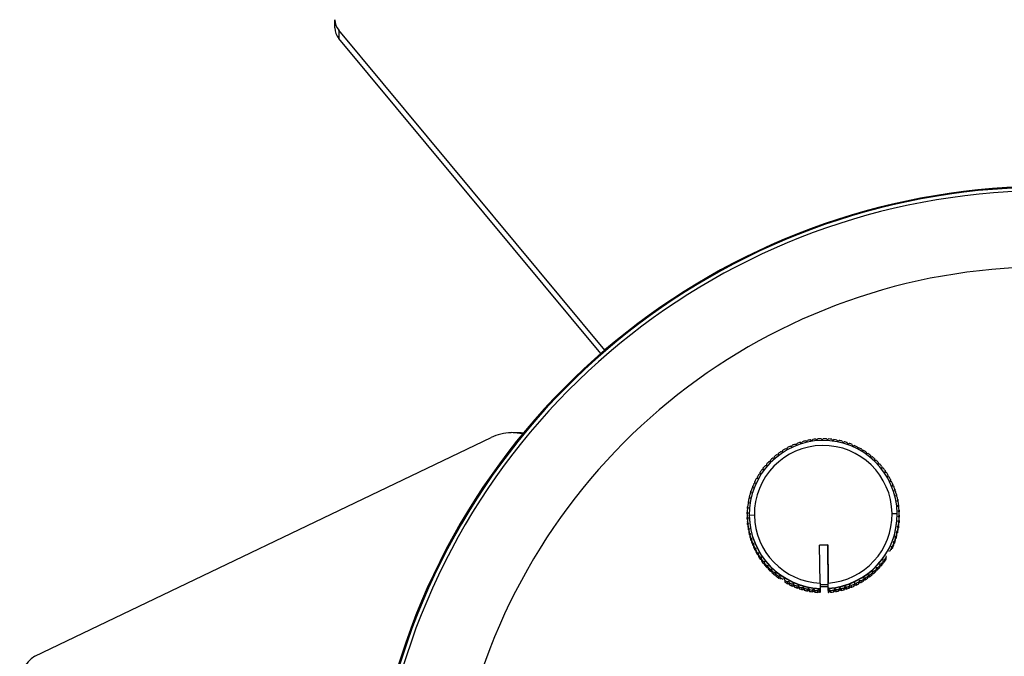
# Model space of a CAD drawing. Header units: millimetres. Extents: x -134 to 67, y -319 to 41.
# Tile 5 of 8: x -134 to -37, y -192 to -130. Entities that reach past the tile are written whole.
import ezdxf

# ---------------------------------------------------------------- set-up
doc = ezdxf.new("R2010")
doc.units = ezdxf.units.MM

msp = doc.modelspace()

# ---------------------------------------------------------------- linework, layer by layer
at = {"color": 7, "linetype": 'Continuous', "lineweight": 25}
for p, q in [((-103.075, -130.707), (-103.073, -129.911)), ((-102.674, -130.948), (-102.676, -131.744)), ((-76.612, -162.288), (-102.674, -130.948)), ((-76.998, -162.622), (-102.676, -131.744)), ((-84.652, -170.495), (-85.79, -170.373)), ((-84.802, -170.394), (-85.58, -170.374)), ((-84.802, -170.394), (-84.578, -170.405)), ((-132.468, -192.285), (-87.758, -170.854)), ((-58.423, -171.7), (-58.284, -171.751)), ((-58.284, -171.751), (-58.233, -171.613)), ((-57.947, -171.492), (-57.812, -171.553)), ((-57.812, -171.553), (-57.751, -171.418)), ((-57.457, -171.318), (-57.326, -171.388)), ((-57.326, -171.388), (-57.257, -171.258)), ((-56.956, -171.178), (-56.831, -171.257)), ((-56.831, -171.257), (-56.752, -171.132)), ((-56.446, -171.074), (-56.327, -171.161)), ((-56.327, -171.161), (-56.24, -171.042)), ((-55.931, -171.005), (-55.818, -171.101)), ((-55.818, -171.101), (-55.723, -170.988)), ((-55.412, -170.973), (-55.306, -171.076)), ((-55.306, -171.076), (-55.203, -170.97)), ((-54.892, -170.977), (-54.793, -171.087)), ((-54.793, -171.087), (-54.683, -170.988)), ((-54.373, -171.017), (-54.283, -171.134)), ((-54.283, -171.134), (-54.166, -171.043)), ((-53.859, -171.093), (-53.777, -171.216)), ((-53.777, -171.216), (-53.654, -171.134)), ((-53.351, -171.205), (-53.278, -171.333)), ((-53.278, -171.333), (-53.15, -171.26)), ((-52.852, -171.352), (-52.788, -171.485)), ((-52.788, -171.485), (-52.655, -171.42)), ((-52.365, -171.533), (-52.31, -171.67)), ((-52.31, -171.67), (-52.173, -171.615)), ((-51.892, -171.748), (-51.846, -171.889)), ((-60.003, -172.858), (-59.992, -172.711)), ((-59.75, -172.516), (-59.604, -172.537)), ((-59.604, -172.537), (-59.583, -172.391)), ((-59.327, -172.213), (-59.183, -172.245)), ((-59.183, -172.245), (-59.151, -172.1)), ((-58.884, -171.941), (-58.742, -171.982)), ((-58.742, -171.982), (-58.701, -171.84)), ((-51.846, -171.889), (-51.706, -171.843)), ((-51.434, -171.995), (-51.399, -172.139)), ((-51.399, -172.139), (-51.256, -172.104)), ((-50.995, -172.274), (-50.97, -172.42)), ((-50.97, -172.42), (-50.825, -172.394)), ((-50.577, -172.583), (-50.562, -172.73)), ((-60.878, -173.589), (-60.731, -173.579)), ((-60.741, -173.58), (-60.74, -173.432)), ((-60.731, -173.579), (-60.74, -173.432)), ((-60.527, -173.205), (-60.38, -173.206)), ((-60.38, -173.206), (-60.379, -173.058)), ((-60.151, -172.847), (-60.003, -172.858)), ((-50.562, -172.73), (-50.415, -172.715)), ((-50.181, -172.92), (-50.176, -173.067)), ((-50.176, -173.067), (-50.029, -173.063)), ((-49.809, -173.283), (-49.815, -173.431)), ((-49.815, -173.431), (-49.668, -173.437)), ((-49.809, -173.283), (-49.81, -173.431)), ((-49.464, -173.672), (-49.48, -173.819)), ((-49.464, -173.672), (-49.465, -173.821)), ((-61.495, -174.425), (-61.35, -174.395)), ((-61.35, -174.395), (-61.381, -174.251)), ((-61.381, -174.402), (-61.381, -174.251)), ((-61.201, -173.996), (-61.055, -173.977)), ((-61.055, -173.977), (-61.075, -173.83)), ((-61.075, -173.979), (-61.075, -173.83)), ((-49.48, -173.819), (-49.333, -173.835)), ((-49.147, -174.084), (-49.173, -174.23)), ((-49.173, -174.23), (-49.028, -174.256)), ((-49.147, -174.084), (-49.148, -174.234)), ((-48.86, -174.517), (-48.896, -174.661)), ((-48.86, -174.517), (-48.86, -174.67)), ((-61.99, -175.339), (-61.851, -175.289)), ((-61.851, -175.289), (-61.901, -175.15)), ((-61.901, -175.307), (-61.901, -175.15)), ((-61.758, -174.874), (-61.616, -174.833)), ((-61.657, -174.845), (-61.656, -174.691)), ((-61.616, -174.833), (-61.656, -174.691)), ((-48.896, -174.661), (-48.753, -174.697)), ((-48.603, -174.97), (-48.649, -175.11)), ((-48.649, -175.11), (-48.509, -175.156)), ((-48.603, -174.97), (-48.603, -175.125)), ((-48.378, -175.438), (-48.434, -175.575)), ((-48.434, -175.575), (-48.297, -175.631)), ((-48.378, -175.438), (-48.379, -175.598)), ((-62.352, -176.313), (-62.222, -176.244)), ((-62.291, -176.281), (-62.29, -176.114)), ((-62.222, -176.244), (-62.29, -176.114)), ((-62.188, -175.82), (-62.053, -175.76)), ((-62.113, -175.787), (-62.112, -175.625)), ((-62.053, -175.76), (-62.112, -175.625)), ((-48.187, -175.922), (-48.252, -176.054)), ((-48.252, -176.054), (-48.12, -176.12)), ((-48.187, -175.922), (-48.187, -176.086)), ((-48.03, -176.417), (-48.104, -176.545)), ((-48.104, -176.545), (-47.977, -176.619)), ((-48.03, -176.417), (-48.03, -176.588)), ((-62.576, -177.328), (-62.456, -177.241)), ((-62.543, -177.301), (-62.542, -177.122)), ((-62.456, -177.241), (-62.542, -177.122)), ((-62.482, -176.817), (-62.356, -176.739)), ((-62.356, -176.739), (-62.434, -176.613)), ((-62.434, -176.787), (-62.434, -176.613)), ((-47.908, -176.923), (-47.991, -177.045)), ((-47.991, -177.045), (-47.869, -177.128)), ((-47.821, -177.435), (-47.913, -177.551)), ((-47.908, -176.923), (-47.908, -177.101)), ((-47.821, -177.435), (-47.822, -177.615)), ((-62.656, -178.364), (-62.549, -178.262)), ((-62.656, -178.364), (-62.656, -178.543)), ((-62.652, -178.335), (-62.651, -178.155)), ((-62.652, -178.335), (-62.639, -178.348)), ((-62.549, -178.262), (-62.651, -178.155)), ((-62.634, -177.844), (-62.52, -177.75)), ((-62.52, -177.75), (-62.615, -177.636)), ((-62.615, -177.816), (-62.615, -177.636)), ((-62.615, -177.816), (-62.609, -177.824)), ((-62.456, -178.369), (-62.456, -178.399)), ((-61.955, -178.468), (-62.455, -178.486)), ((-62.455, -178.517), (-62.455, -178.486)), ((-48.457, -178.284), (-47.957, -178.289)), ((-47.956, -178.437), (-47.956, -178.407)), ((-47.913, -177.551), (-47.797, -177.643)), ((-47.771, -177.953), (-47.87, -178.062)), ((-47.87, -178.062), (-47.761, -178.161)), ((-47.756, -178.472), (-47.863, -178.575)), ((-47.826, -177.62), (-47.822, -177.615)), ((-47.781, -178.143), (-47.771, -178.132)), ((-47.771, -177.953), (-47.771, -178.132)), ((-47.756, -178.472), (-47.757, -178.652)), ((-62.542, -178.774), (-62.652, -178.675)), ((-62.652, -178.854), (-62.652, -178.675)), ((-62.652, -178.854), (-62.632, -178.873)), ((-62.642, -178.883), (-62.542, -178.774)), ((-62.642, -178.883), (-62.642, -179.063)), ((-62.5, -179.285), (-62.616, -179.193)), ((-62.616, -179.373), (-62.616, -179.193)), ((-62.616, -179.373), (-62.587, -179.396)), ((-62.591, -179.401), (-62.5, -179.285)), ((-62.591, -179.401), (-62.591, -179.58)), ((-47.778, -178.992), (-47.892, -179.086)), ((-47.892, -179.086), (-47.797, -179.2)), ((-47.863, -178.575), (-47.761, -178.681)), ((-47.803, -179.192), (-47.779, -179.171)), ((-47.798, -179.379), (-47.797, -179.2)), ((-47.778, -178.992), (-47.779, -179.171)), ((-47.773, -178.668), (-47.757, -178.652)), ((-47.761, -178.861), (-47.761, -178.681)), ((-62.544, -179.888), (-62.543, -179.708)), ((-62.544, -179.888), (-62.506, -179.914)), ((-62.421, -179.791), (-62.543, -179.708)), ((-62.504, -179.913), (-62.505, -180.093)), ((-62.504, -179.913), (-62.421, -179.791)), ((-62.308, -180.291), (-62.436, -180.217)), ((-62.436, -180.396), (-62.436, -180.217)), ((-62.436, -180.396), (-62.382, -180.429)), ((-62.382, -180.419), (-62.383, -180.598)), ((-62.382, -180.419), (-62.308, -180.291)), ((-47.93, -180.02), (-48.056, -180.097)), ((-48.056, -180.097), (-47.978, -180.223)), ((-47.979, -180.403), (-47.978, -180.223)), ((-47.978, -180.23), (-47.931, -180.199)), ((-47.836, -179.508), (-47.956, -179.595)), ((-47.956, -179.595), (-47.87, -179.715)), ((-47.93, -180.02), (-47.931, -180.199)), ((-47.871, -179.714), (-47.837, -179.688)), ((-47.87, -179.894), (-47.87, -179.715)), ((-47.836, -179.508), (-47.837, -179.688)), ((-62.293, -180.896), (-62.292, -180.717)), ((-62.293, -180.896), (-62.225, -180.931)), ((-62.16, -180.782), (-62.292, -180.717)), ((-62.225, -180.914), (-62.226, -181.094)), ((-62.225, -180.914), (-62.16, -180.782)), ((-61.978, -181.261), (-62.115, -181.205)), ((-62.115, -181.385), (-62.115, -181.205)), ((-62.034, -181.398), (-61.978, -181.261)), ((-55.565, -181.38), (-54.765, -181.37)), ((-54.765, -181.373), (-55.565, -181.384)), ((-55.514, -185.117), (-55.565, -181.38)), ((-54.765, -181.37), (-54.714, -185.106)), ((-54.765, -181.373), (-54.765, -181.37)), ((-54.712, -185.26), (-54.765, -181.373)), ((-48.224, -181.016), (-48.359, -181.076)), ((-48.359, -181.076), (-48.3, -181.211)), ((-48.3, -181.391), (-48.3, -181.211)), ((-48.224, -181.016), (-48.225, -181.196)), ((-48.06, -180.523), (-48.191, -180.592)), ((-48.191, -180.592), (-48.122, -180.723)), ((-48.122, -180.902), (-48.122, -180.723)), ((-48.06, -180.523), (-48.06, -180.703)), ((-62.034, -181.398), (-62.034, -181.577)), ((-61.904, -181.86), (-61.903, -181.68)), ((-61.763, -181.726), (-61.903, -181.68)), ((-61.809, -181.867), (-61.81, -182.046)), ((-61.809, -181.867), (-61.763, -181.726)), ((-61.516, -182.176), (-61.66, -182.139)), ((-61.66, -182.319), (-61.66, -182.139)), ((-61.553, -182.319), (-61.516, -182.176)), ((-61.553, -182.319), (-61.553, -182.498)), ((-48.654, -181.963), (-48.796, -182.003)), ((-48.422, -181.497), (-48.561, -181.547)), ((-48.561, -181.547), (-48.511, -181.686)), ((-48.512, -181.866), (-48.511, -181.686)), ((-48.422, -181.497), (-48.423, -181.677)), ((-61.385, -182.76), (-61.384, -182.58)), ((-61.239, -182.607), (-61.384, -182.58)), ((-61.265, -182.752), (-61.239, -182.607)), ((-61.265, -182.752), (-61.265, -182.931)), ((-60.932, -183.017), (-61.079, -183.001)), ((-61.079, -183.181), (-61.079, -183.001)), ((-60.948, -183.164), (-60.932, -183.017)), ((-60.948, -183.164), (-60.948, -183.343)), ((-49.534, -183.247), (-49.682, -183.257)), ((-49.682, -183.257), (-49.672, -183.404)), ((-49.534, -183.247), (-49.535, -183.427)), ((-49.211, -182.84), (-49.357, -182.86)), ((-49.357, -182.86), (-49.337, -183.006)), ((-49.338, -183.186), (-49.337, -183.006)), ((-49.211, -182.84), (-49.211, -183.019)), ((-49.062, -182.441), (-49.032, -182.586)), ((-49.032, -182.765), (-49.032, -182.586)), ((-60.597, -183.405), (-60.745, -183.399)), ((-60.745, -183.579), (-60.745, -183.399)), ((-60.603, -183.553), (-60.597, -183.405)), ((-60.603, -183.553), (-60.603, -183.732)), ((-60.236, -183.769), (-60.384, -183.774)), ((-60.384, -183.953), (-60.384, -183.774)), ((-60.231, -183.917), (-60.236, -183.769)), ((-60.236, -183.769), (-60.236, -183.951)), ((-60.231, -183.917), (-60.232, -184.096)), ((-59.998, -184.301), (-59.997, -184.122)), ((-59.85, -184.107), (-59.997, -184.122)), ((-59.85, -184.107), (-59.851, -184.289)), ((-59.835, -184.254), (-59.85, -184.107)), ((-59.835, -184.254), (-59.836, -184.433)), ((-50.409, -183.978), (-50.42, -184.126)), ((-50.42, -184.305), (-50.42, -184.126)), ((-50.262, -183.989), (-50.409, -183.978)), ((-50.409, -183.978), (-50.409, -184.16)), ((-50.262, -183.989), (-50.262, -184.169)), ((-50.034, -183.958), (-50.033, -183.778)), ((-49.885, -183.631), (-50.033, -183.63)), ((-50.033, -183.63), (-50.033, -183.778)), ((-50.033, -183.63), (-50.033, -183.812)), ((-49.885, -183.631), (-49.885, -183.81)), ((-49.672, -183.584), (-49.672, -183.404)), ((-59.442, -184.417), (-59.588, -184.442)), ((-59.588, -184.621), (-59.588, -184.442)), ((-59.442, -184.417), (-59.443, -184.599)), ((-59.417, -184.562), (-59.442, -184.417)), ((-59.013, -184.697), (-59.157, -184.733)), ((-58.978, -184.841), (-59.013, -184.697)), ((-58.978, -184.841), (-58.978, -185.021)), ((-58.707, -185.172), (-58.706, -184.993)), ((-58.566, -184.948), (-58.706, -184.993)), ((-58.521, -185.088), (-58.566, -184.948)), ((-58.566, -184.948), (-58.566, -185.13)), ((-58.521, -185.088), (-58.521, -185.268)), ((-58.24, -185.4), (-58.239, -185.221)), ((-58.102, -185.166), (-58.239, -185.221)), ((-58.047, -185.303), (-58.102, -185.166)), ((-58.102, -185.166), (-58.102, -185.348)), ((-55.514, -185.117), (-55.513, -185.254)), ((-55.513, -185.255), (-54.713, -185.244)), ((-55.513, -185.254), (-55.508, -185.63)), ((-54.712, -185.26), (-54.714, -185.106)), ((-54.714, -185.474), (-54.713, -185.244)), ((-54.713, -185.244), (-54.713, -185.26)), ((-52.128, -185.085), (-52.179, -185.223)), ((-52.179, -185.403), (-52.179, -185.223)), ((-51.989, -185.136), (-52.128, -185.085)), ((-52.128, -185.085), (-52.128, -185.267)), ((-51.989, -185.136), (-51.99, -185.316)), ((-51.712, -185.175), (-51.711, -184.996)), ((-51.67, -184.854), (-51.711, -184.996)), ((-51.67, -184.854), (-51.671, -185.036)), ((-51.528, -184.895), (-51.67, -184.854)), ((-51.528, -184.895), (-51.529, -185.075)), ((-51.23, -184.592), (-51.261, -184.736)), ((-51.261, -184.916), (-51.261, -184.736)), ((-51.085, -184.623), (-51.23, -184.592)), ((-51.23, -184.592), (-51.23, -184.774)), ((-51.085, -184.623), (-51.086, -184.803)), ((-50.809, -184.299), (-50.83, -184.446)), ((-50.83, -184.625), (-50.83, -184.446)), ((-50.662, -184.32), (-50.809, -184.299)), ((-50.809, -184.299), (-50.809, -184.481)), ((-50.662, -184.32), (-50.663, -184.5)), ((-58.047, -185.303), (-58.048, -185.483)), ((-57.758, -185.595), (-57.757, -185.416)), ((-57.624, -185.352), (-57.757, -185.416)), ((-57.624, -185.352), (-57.625, -185.534)), ((-57.56, -185.485), (-57.624, -185.352)), ((-57.56, -185.485), (-57.56, -185.664)), ((-57.134, -185.503), (-57.263, -185.577)), ((-57.263, -185.756), (-57.263, -185.577)), ((-57.134, -185.503), (-57.135, -185.685)), ((-57.061, -185.632), (-57.134, -185.503)), ((-57.061, -185.632), (-57.062, -185.811)), ((-56.759, -185.882), (-56.758, -185.703)), ((-56.635, -185.621), (-56.758, -185.703)), ((-56.635, -185.621), (-56.636, -185.803)), ((-56.553, -185.743), (-56.635, -185.621)), ((-56.553, -185.743), (-56.554, -185.923)), ((-56.247, -185.973), (-56.246, -185.793)), ((-56.129, -185.703), (-56.246, -185.793)), ((-56.129, -185.703), (-56.13, -185.885)), ((-56.039, -185.819), (-56.129, -185.703)), ((-56.039, -185.819), (-56.039, -185.999)), ((-55.619, -185.749), (-55.729, -185.848)), ((-55.729, -186.027), (-55.729, -185.848)), ((-55.52, -185.859), (-55.619, -185.749)), ((-55.619, -185.749), (-55.619, -185.931)), ((-55.52, -185.859), (-55.521, -186.039)), ((-55.521, -186.039), (-55.506, -186.04)), ((-55.52, -185.859), (-55.505, -185.86)), ((-54.714, -185.474), (-55.514, -185.485)), ((-55.508, -185.63), (-55.508, -185.66)), ((-55.508, -185.66), (-55.505, -185.86)), ((-55.506, -186.04), (-55.505, -185.86)), ((-54.713, -185.54), (-54.714, -185.474)), ((-54.708, -185.619), (-54.713, -185.26)), ((-54.713, -185.26), (-54.712, -185.26)), ((-54.713, -185.54), (-54.706, -186.029)), ((-54.708, -185.649), (-54.708, -185.619)), ((-54.706, -185.849), (-54.708, -185.649)), ((-54.706, -185.849), (-54.69, -185.848)), ((-54.706, -185.849), (-54.706, -186.029)), ((-54.706, -186.029), (-54.69, -186.028)), ((-54.594, -185.735), (-54.69, -185.848)), ((-54.69, -186.028), (-54.69, -185.848)), ((-54.594, -185.735), (-54.595, -185.917)), ((-54.481, -185.831), (-54.594, -185.735)), ((-54.481, -185.831), (-54.482, -186.01)), ((-54.173, -185.974), (-54.172, -185.794)), ((-54.085, -185.675), (-54.172, -185.794)), ((-54.085, -185.675), (-54.086, -185.857)), ((-53.966, -185.762), (-54.085, -185.675)), ((-53.966, -185.762), (-53.966, -185.942)), ((-53.661, -185.884), (-53.66, -185.704)), ((-53.581, -185.579), (-53.66, -185.704)), ((-53.581, -185.579), (-53.582, -185.761)), ((-53.456, -185.658), (-53.581, -185.579)), ((-53.456, -185.658), (-53.457, -185.837)), ((-53.086, -185.448), (-53.156, -185.578)), ((-53.156, -185.758), (-53.156, -185.578)), ((-52.956, -185.518), (-53.086, -185.448)), ((-53.086, -185.448), (-53.086, -185.63)), ((-52.956, -185.518), (-52.956, -185.698)), ((-52.6, -185.283), (-52.661, -185.418)), ((-52.661, -185.598), (-52.661, -185.418)), ((-52.466, -185.344), (-52.6, -185.283)), ((-52.466, -185.344), (-52.466, -185.524))]:
    msp.add_line(p, q, dxfattribs=at)
for centre, radius, start, end in [((-101.458, -129.885), 1.615, 180.93737, 221.17038), ((-101.46, -130.681), 1.615, 180.93737, 221.17038), ((-33.301, -212.754), 66.503, 9.67632, 164.58417), ((-33.3, -212.695), 66.37, 9.64702, 164.58286), ((-33.3, -212.684), 66, 9.70086, 164.46429), ((-33.3, -212.636), 58.503, 11.05577, 162.52901), ((-85.668, -175.141), 4.769, 91.46953, 115.99286), ((-55.206, -178.389), 7.25, 0.79045, 180.76711), ((-55.206, -178.378), 6.75, 0.79081, 180.76675), ((-55.206, -178.421), 7.451, 115.57637, 117.96911), ((-55.206, -178.421), 7.451, 111.5771, 113.96978), ((-55.206, -178.422), 7.451, 107.57794, 109.97055), ((-55.206, -178.422), 7.452, 103.57887, 105.97143), ((-55.206, -178.422), 7.452, 99.57987, 101.97239), ((-55.206, -178.422), 7.452, 95.58092, 97.97341), ((-55.206, -178.422), 7.452, 91.582, 93.97448), ((-55.206, -178.422), 7.452, 87.58309, 89.97556), ((-55.206, -178.422), 7.452, 83.58416, 85.97665), ((-55.206, -178.422), 7.452, 79.58521, 81.97771), ((-55.206, -178.422), 7.452, 75.5862, 77.97874), ((-55.206, -178.422), 7.452, 71.58712, 73.9797), ((-55.206, -178.421), 7.451, 67.58794, 69.98059), ((-55.206, -178.421), 7.451, 63.58866, 65.98137), ((-55.207, -178.42), 7.45, 127.57492, 129.96791), ((-55.207, -178.42), 7.45, 123.57526, 125.96816), ((-55.207, -178.421), 7.45, 119.57575, 121.96857), ((-55.206, -178.421), 7.451, 59.58926, 61.98205), ((-55.205, -178.42), 7.45, 55.58973, 57.98259), ((-55.205, -178.42), 7.45, 51.59006, 53.98301), ((-55.208, -178.419), 7.448, 139.57477, 141.96803), ((-55.208, -178.419), 7.449, 135.57467, 137.96784), ((-55.207, -178.42), 7.449, 131.57472, 133.9678), ((-55.205, -178.42), 7.449, 47.59024, 49.98327), ((-55.205, -178.42), 7.449, 43.59027, 45.98339), ((-55.204, -178.419), 7.449, 39.59014, 41.98336), ((-55.209, -178.419), 7.448, 147.57543, 149.96885), ((-55.208, -178.419), 7.448, 143.57503, 145.96837), ((-55.204, -178.419), 7.448, 35.58987, 37.98318), ((-55.204, -178.419), 7.448, 31.58945, 33.98284), ((-55.209, -178.418), 7.447, 155.57662, 157.9702), ((-55.209, -178.418), 7.447, 151.57596, 153.96947), ((-55.203, -178.419), 7.447, 27.5889, 29.98237), ((-55.203, -178.418), 7.447, 23.58822, 25.98177), ((-55.21, -178.418), 7.446, 163.57827, 165.97196), ((-55.21, -178.418), 7.447, 159.5774, 161.97104), ((-55.203, -178.418), 7.447, 19.58743, 21.98104), ((-55.203, -178.418), 7.446, 15.58654, 17.98021), ((-55.21, -178.418), 7.446, 171.58025, 173.97401), ((-55.21, -178.418), 7.446, 167.57923, 169.97296), ((-55.202, -178.418), 7.446, 11.58558, 13.97929), ((-55.202, -178.418), 7.446, 7.58455, 9.9783), ((-55.21, -178.418), 7.446, 179.5824, 181.97617), ((-55.21, -178.418), 7.446, 175.58131, 177.97509), ((-55.207, -178.387), 7.249, 180.7866, 267.62016), ((-55.207, -178.375), 6.749, 180.78655, 267.3898), ((-55.205, -178.375), 6.749, 274.16763, 0.7722), ((-55.205, -178.387), 7.249, 273.92898, 0.77216), ((-55.205, -178.417), 7.249, 273.92898, 0.77216), ((-55.202, -178.418), 7.446, 3.58349, 5.97725), ((-55.202, -178.418), 7.446, 0.77929, 1.97617), ((-55.202, -178.418), 7.446, 359.5824, 0.77929), ((-55.211, -178.598), 7.446, 179.5824, 180.77929), ((-55.211, -178.598), 7.446, 180.77929, 181.97617), ((-55.21, -178.418), 7.446, 183.58349, 185.97725), ((-55.211, -178.598), 7.446, 183.58349, 185.97725), ((-55.21, -178.418), 7.446, 187.58455, 189.9783), ((-55.207, -178.417), 7.249, 180.7866, 267.62016), ((-55.203, -178.598), 7.446, 351.58025, 353.97401), ((-55.202, -178.418), 7.446, 351.58025, 353.97401), ((-55.203, -178.598), 7.446, 355.58131, 357.97509), ((-55.202, -178.418), 7.446, 355.58131, 357.97509), ((-55.21, -178.598), 7.446, 187.58455, 189.9783), ((-55.21, -178.598), 7.446, 191.58558, 193.97929), ((-55.21, -178.418), 7.446, 191.58558, 193.97929), ((-55.21, -178.418), 7.446, 195.58654, 197.98021), ((-55.202, -178.418), 7.446, 343.57827, 345.97196), ((-55.203, -178.598), 7.446, 343.57827, 345.97196), ((-55.203, -178.598), 7.446, 347.57923, 349.97296), ((-55.202, -178.418), 7.446, 347.57923, 349.97296), ((-55.21, -178.598), 7.446, 195.58654, 197.98021), ((-55.21, -178.598), 7.447, 199.58743, 201.98104), ((-55.209, -178.418), 7.447, 199.58743, 201.98104), ((-55.203, -178.597), 7.447, 335.57662, 337.9702), ((-55.203, -178.418), 7.447, 335.57662, 337.9702), ((-55.203, -178.598), 7.447, 339.5774, 341.97104), ((-55.203, -178.418), 7.447, 339.5774, 341.97104), ((-55.209, -178.418), 7.447, 203.58822, 205.98177), ((-55.21, -178.597), 7.447, 203.58822, 205.98177), ((-55.209, -178.597), 7.447, 207.5889, 209.98237), ((-55.209, -178.418), 7.447, 207.5889, 209.98237), ((-55.208, -178.417), 7.448, 211.58945, 213.98284), ((-55.203, -178.418), 7.447, 331.57596, 333.96947), ((-55.209, -178.597), 7.448, 211.58945, 213.98284), ((-55.208, -178.417), 7.448, 215.58987, 217.98318), ((-55.209, -178.597), 7.448, 215.58987, 217.98318), ((-55.208, -178.417), 7.449, 219.59014, 221.98336), ((-55.205, -178.597), 7.448, 319.57477, 321.96803), ((-55.204, -178.417), 7.448, 319.57477, 321.96803), ((-55.204, -178.417), 7.448, 323.57503, 325.96837), ((-55.204, -178.597), 7.448, 323.57503, 325.96837), ((-55.208, -178.597), 7.449, 219.59014, 221.98336), ((-55.208, -178.417), 7.449, 223.59027, 225.98339), ((-55.208, -178.596), 7.449, 223.59027, 225.98339), ((-55.208, -178.596), 7.449, 227.59024, 229.98327), ((-55.207, -178.416), 7.449, 227.59024, 229.98327), ((-55.207, -178.416), 7.45, 231.59006, 233.98301), ((-55.205, -178.416), 7.45, 307.57492, 309.96791), ((-55.205, -178.417), 7.449, 311.57472, 313.9678), ((-55.205, -178.596), 7.449, 311.57472, 313.9678), ((-55.205, -178.417), 7.449, 315.57467, 317.96784), ((-55.205, -178.596), 7.449, 315.57467, 317.96784), ((-55.207, -178.596), 7.45, 231.59006, 233.98301), ((-55.207, -178.416), 7.45, 235.58973, 237.98259), ((-55.207, -178.415), 7.451, 239.58926, 241.98205), ((-55.207, -178.595), 7.451, 239.58926, 241.98205), ((-55.206, -178.415), 7.451, 243.58866, 245.98137), ((-55.206, -178.415), 7.451, 291.5771, 293.96978), ((-55.206, -178.595), 7.451, 295.57637, 297.96911), ((-55.206, -178.415), 7.451, 295.57637, 297.96911), ((-55.206, -178.595), 7.45, 299.57575, 301.96857), ((-55.206, -178.416), 7.45, 299.57575, 301.96857), ((-55.206, -178.595), 7.45, 303.57526, 305.96816), ((-55.205, -178.416), 7.45, 303.57526, 305.96816), ((-55.206, -178.596), 7.45, 307.57492, 309.96791), ((-55.207, -178.595), 7.451, 243.58866, 245.98137), ((-55.207, -178.594), 7.451, 247.58794, 249.98059), ((-55.206, -178.415), 7.451, 247.58794, 249.98059), ((-55.206, -178.415), 7.452, 251.58712, 253.9797), ((-55.207, -178.594), 7.452, 251.58712, 253.9797), ((-55.207, -178.594), 7.452, 255.5862, 257.97874), ((-55.206, -178.414), 7.452, 255.5862, 257.97874), ((-55.207, -178.594), 7.452, 259.58521, 261.97771), ((-55.206, -178.414), 7.452, 259.58521, 261.97771), ((-55.206, -178.414), 7.452, 263.58416, 265.97665), ((-55.207, -178.594), 7.452, 263.58416, 265.97665), ((-55.207, -178.594), 7.452, 275.58092, 277.97341), ((-55.206, -178.414), 7.452, 275.58092, 277.97341), ((-55.206, -178.414), 7.452, 279.57987, 281.97239), ((-55.207, -178.594), 7.452, 279.57987, 281.97239), ((-55.206, -178.594), 7.452, 283.57887, 285.97143), ((-55.206, -178.414), 7.452, 283.57887, 285.97143), ((-55.206, -178.415), 7.451, 287.57794, 289.97055), ((-55.206, -178.594), 7.451, 287.57794, 289.97055), ((-55.206, -178.595), 7.451, 291.5771, 293.96978), ((-130.789, -194.961), 3.159, 122.10032, 183.74329)]:
    msp.add_arc(centre, radius, start, end, dxfattribs=at)
for points, knots in [([(-62.115, -181.385), (-62.09, -181.396), (-62.063, -181.407), (-62.036, -181.419), (-62.034, -181.42)], [0, 0, 0, 0, 0.941107, 1, 1, 1, 1]), ([(-48.3, -181.231), (-48.295, -181.228), (-48.269, -181.217), (-48.244, -181.205), (-48.225, -181.196)], [0, 0, 0, 0, 0.209663, 1, 1, 1, 1]), ([(-48.122, -180.736), (-48.12, -180.736), (-48.1, -180.724), (-48.079, -180.713), (-48.06, -180.703)], [0, 0, 0, 0, 0.064701, 1, 1, 1, 1]), ([(-61.904, -181.86), (-61.878, -181.869), (-61.846, -181.88), (-61.815, -181.891), (-61.809, -181.893)], [0, 0, 0, 0, 0.830713, 1, 1, 1, 1]), ([(-61.66, -182.319), (-61.633, -182.326), (-61.598, -182.336), (-61.562, -182.346), (-61.553, -182.348)], [0, 0, 0, 0, 0.746998, 1, 1, 1, 1]), ([(-48.512, -181.71), (-48.502, -181.707), (-48.473, -181.695), (-48.443, -181.684), (-48.423, -181.677)], [0, 0, 0, 0, 0.310148, 1, 1, 1, 1]), ([(-61.385, -182.76), (-61.358, -182.765), (-61.318, -182.773), (-61.278, -182.781), (-61.265, -182.784)], [0, 0, 0, 0, 0.680758, 1, 1, 1, 1]), ([(-61.079, -183.181), (-61.052, -183.184), (-61.008, -183.19), (-60.964, -183.195), (-60.948, -183.197)], [0, 0, 0, 0, 0.626561, 1, 1, 1, 1]), ([(-49.337, -183.039), (-49.317, -183.035), (-49.275, -183.029), (-49.233, -183.023), (-49.211, -183.019)], [0, 0, 0, 0, 0.4888942, 1, 1, 1, 1]), ([(-60.745, -183.579), (-60.718, -183.581), (-60.668, -183.583), (-60.619, -183.586), (-60.597, -183.587)], [0, 0, 0, 0, 0.56, 1, 1, 1, 1]), ([(-60.384, -183.953), (-60.357, -183.953), (-60.307, -183.952), (-60.258, -183.951), (-60.236, -183.951)], [0, 0, 0, 0, 0.56, 1, 1, 1, 1]), ([(-60.236, -183.951), (-60.236, -183.978), (-60.234, -184.027), (-60.232, -184.075), (-60.232, -184.096)], [0, 0, 0, 0, 0.56, 1, 1, 1, 1]), ([(-59.998, -184.301), (-59.97, -184.299), (-59.921, -184.295), (-59.872, -184.291), (-59.851, -184.289)], [0, 0, 0, 0, 0.56, 1, 1, 1, 1]), ([(-59.851, -184.289), (-59.848, -184.316), (-59.843, -184.364), (-59.838, -184.412), (-59.836, -184.433)], [0, 0, 0, 0, 0.56, 1, 1, 1, 1]), ([(-50.42, -184.305), (-50.418, -184.278), (-50.415, -184.23), (-50.411, -184.182), (-50.409, -184.16)], [0, 0, 0, 0, 0.56, 1, 1, 1, 1]), ([(-50.409, -184.16), (-50.382, -184.162), (-50.333, -184.165), (-50.284, -184.168), (-50.262, -184.169)], [0, 0, 0, 0, 0.56, 1, 1, 1, 1]), ([(-50.034, -183.958), (-50.034, -183.93), (-50.033, -183.882), (-50.033, -183.834), (-50.033, -183.812)], [0, 0, 0, 0, 0.56, 1, 1, 1, 1]), ([(-50.033, -183.812), (-50.005, -183.812), (-49.956, -183.811), (-49.907, -183.811), (-49.885, -183.81)], [0, 0, 0, 0, 0.56, 1, 1, 1, 1]), ([(-49.672, -183.438), (-49.648, -183.436), (-49.602, -183.432), (-49.556, -183.428), (-49.535, -183.427)], [0, 0, 0, 0, 0.527594, 1, 1, 1, 1]), ([(-59.588, -184.621), (-59.561, -184.617), (-59.513, -184.61), (-59.464, -184.602), (-59.443, -184.599)], [0, 0, 0, 0, 0.56, 1, 1, 1, 1]), ([(-59.443, -184.599), (-59.438, -184.626), (-59.429, -184.673), (-59.421, -184.721), (-59.417, -184.742)], [0, 0, 0, 0, 0.56, 1, 1, 1, 1]), ([(-58.707, -185.172), (-58.681, -185.164), (-58.634, -185.15), (-58.587, -185.136), (-58.566, -185.13)], [0, 0, 0, 0, 0.56, 1, 1, 1, 1]), ([(-58.566, -185.13), (-58.558, -185.156), (-58.543, -185.202), (-58.528, -185.248), (-58.521, -185.268)], [0, 0, 0, 0, 0.56, 1, 1, 1, 1]), ([(-51.712, -185.175), (-51.704, -185.149), (-51.69, -185.103), (-51.677, -185.056), (-51.671, -185.036)], [0, 0, 0, 0, 0.56, 1, 1, 1, 1]), ([(-51.671, -185.036), (-51.644, -185.043), (-51.597, -185.056), (-51.549, -185.069), (-51.529, -185.075)], [0, 0, 0, 0, 0.56, 1, 1, 1, 1]), ([(-51.261, -184.916), (-51.256, -184.889), (-51.245, -184.842), (-51.235, -184.795), (-51.23, -184.774)], [0, 0, 0, 0, 0.56, 1, 1, 1, 1]), ([(-51.23, -184.774), (-51.203, -184.779), (-51.155, -184.789), (-51.107, -184.798), (-51.086, -184.803)], [0, 0, 0, 0, 0.56, 1, 1, 1, 1]), ([(-50.83, -184.625), (-50.826, -184.598), (-50.819, -184.551), (-50.812, -184.503), (-50.809, -184.481)], [0, 0, 0, 0, 0.56, 1, 1, 1, 1]), ([(-50.809, -184.481), (-50.782, -184.485), (-50.733, -184.491), (-50.684, -184.497), (-50.663, -184.5)], [0, 0, 0, 0, 0.56, 1, 1, 1, 1]), ([(-58.24, -185.4), (-58.214, -185.391), (-58.168, -185.373), (-58.123, -185.356), (-58.102, -185.348)], [0, 0, 0, 0, 0.56, 1, 1, 1, 1]), ([(-58.102, -185.348), (-58.092, -185.373), (-58.074, -185.418), (-58.056, -185.463), (-58.048, -185.483)], [0, 0, 0, 0, 0.56, 1, 1, 1, 1]), ([(-57.758, -185.595), (-57.733, -185.584), (-57.689, -185.563), (-57.644, -185.543), (-57.625, -185.534)], [0, 0, 0, 0, 0.56, 1, 1, 1, 1]), ([(-57.625, -185.534), (-57.613, -185.558), (-57.591, -185.602), (-57.57, -185.645), (-57.56, -185.664)], [0, 0, 0, 0, 0.56, 1, 1, 1, 1]), ([(-57.263, -185.756), (-57.239, -185.743), (-57.197, -185.719), (-57.154, -185.696), (-57.135, -185.685)], [0, 0, 0, 0, 0.56, 1, 1, 1, 1]), ([(-57.135, -185.685), (-57.121, -185.709), (-57.097, -185.751), (-57.072, -185.793), (-57.062, -185.811)], [0, 0, 0, 0, 0.56, 1, 1, 1, 1]), ([(-56.759, -185.882), (-56.736, -185.867), (-56.695, -185.841), (-56.654, -185.814), (-56.636, -185.803)], [0, 0, 0, 0, 0.56, 1, 1, 1, 1]), ([(-56.636, -185.803), (-56.62, -185.825), (-56.593, -185.865), (-56.566, -185.905), (-56.554, -185.923)], [0, 0, 0, 0, 0.56, 1, 1, 1, 1]), ([(-56.247, -185.973), (-56.225, -185.956), (-56.186, -185.927), (-56.147, -185.898), (-56.13, -185.885)], [0, 0, 0, 0, 0.56, 1, 1, 1, 1]), ([(-56.13, -185.885), (-56.113, -185.906), (-56.083, -185.944), (-56.053, -185.982), (-56.039, -185.999)], [0, 0, 0, 0, 0.56, 1, 1, 1, 1]), ([(-55.729, -186.027), (-55.709, -186.009), (-55.672, -185.978), (-55.635, -185.945), (-55.619, -185.931)], [0, 0, 0, 0, 0.56, 1, 1, 1, 1]), ([(-55.619, -185.931), (-55.601, -185.952), (-55.568, -185.987), (-55.535, -186.023), (-55.521, -186.039)], [0, 0, 0, 0, 0.56, 1, 1, 1, 1]), ([(-54.69, -186.028), (-54.672, -186.007), (-54.641, -185.971), (-54.609, -185.934), (-54.595, -185.917)], [0, 0, 0, 0, 0.56, 1, 1, 1, 1]), ([(-54.595, -185.917), (-54.574, -185.935), (-54.536, -185.966), (-54.498, -185.997), (-54.482, -186.01)], [0, 0, 0, 0, 0.56, 1, 1, 1, 1]), ([(-54.173, -185.974), (-54.157, -185.952), (-54.128, -185.913), (-54.098, -185.874), (-54.086, -185.857)], [0, 0, 0, 0, 0.56, 1, 1, 1, 1]), ([(-54.086, -185.857), (-54.063, -185.873), (-54.023, -185.901), (-53.984, -185.929), (-53.966, -185.942)], [0, 0, 0, 0, 0.56, 1, 1, 1, 1]), ([(-53.661, -185.884), (-53.646, -185.861), (-53.62, -185.82), (-53.594, -185.779), (-53.582, -185.761)], [0, 0, 0, 0, 0.56, 1, 1, 1, 1]), ([(-53.582, -185.761), (-53.559, -185.775), (-53.517, -185.801), (-53.475, -185.826), (-53.457, -185.837)], [0, 0, 0, 0, 0.56, 1, 1, 1, 1]), ([(-53.156, -185.758), (-53.143, -185.734), (-53.12, -185.692), (-53.097, -185.649), (-53.086, -185.63)], [0, 0, 0, 0, 0.56, 1, 1, 1, 1]), ([(-53.086, -185.63), (-53.062, -185.643), (-53.018, -185.665), (-52.975, -185.688), (-52.956, -185.698)], [0, 0, 0, 0, 0.56, 1, 1, 1, 1]), ([(-52.661, -185.598), (-52.65, -185.573), (-52.63, -185.529), (-52.61, -185.485), (-52.601, -185.465)], [0, 0, 0, 0, 0.56, 1, 1, 1, 1]), ([(-52.601, -185.465), (-52.576, -185.476), (-52.531, -185.496), (-52.486, -185.515), (-52.466, -185.524)], [0, 0, 0, 0, 0.56, 1, 1, 1, 1]), ([(-52.179, -185.403), (-52.17, -185.378), (-52.153, -185.332), (-52.136, -185.287), (-52.128, -185.267)], [0, 0, 0, 0, 0.56, 1, 1, 1, 1]), ([(-52.128, -185.267), (-52.102, -185.276), (-52.056, -185.292), (-52.01, -185.308), (-51.99, -185.316)], [0, 0, 0, 0, 0.56, 1, 1, 1, 1])]:
    msp.add_open_spline(points, degree=3, knots=knots, dxfattribs=at)

doc.saveas('drawing.dxf')
